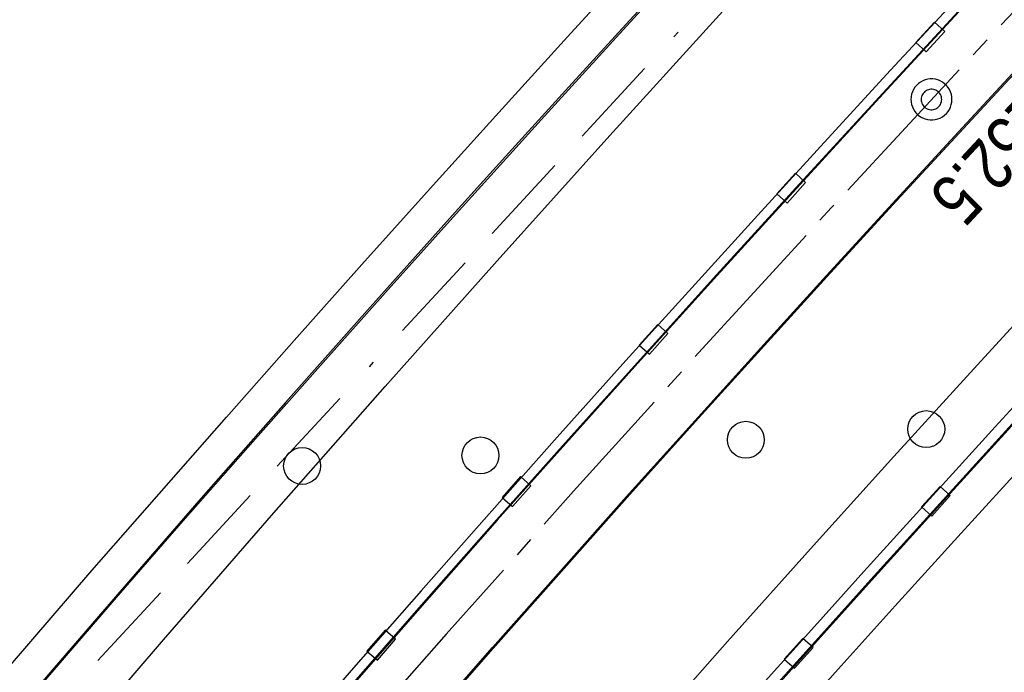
# Model space of a CAD drawing. Extents: x 510526 to 513920, y 467229 to 478797.
# Tile 191 of 256: x 511106 to 511154, y 472849 to 472881. Entities that reach past the tile are written whole.
import ezdxf

# ---------------------------------------------------------------- set-up
doc = ezdxf.new("R2010")
doc.units = 0
doc.header["$LTSCALE"] = 10
doc.header["$MEASUREMENT"] = 0
for name, pattern in [('ACAD_ISO16W100', [73, 15, -6.5, 15, -6.5, 15, -7, 1, -7]), ('ACHSE', [5.5, 4, -0.5, 0.5, -0.5]), ('LT00', [0])]:
    doc.linetypes.add(name, pattern=pattern)
doc.layers.get('0').update_dxf_attribs({"linetype": 'LT00'})
for name, color, linetype in [('-AX-020', 250, 'ACHSE'), ('-ST-20-1', 250, 'LT00'), ('-ST-20-5', 250, 'LT00'), ('BAB-KABEL', 220, 'ACAD_ISO16W100'), ('V93_AFBR_BAB', 250, 'LT00'), ('V93_BR_KAPPE', 30, 'LT00'), ('V93_BRUECK', 30, 'LT00'), ('V93_LD_MARK', 250, 'LT00'), ('V93_RINNE', 182, 'LT00'), ('V93_SINKK', 182, 'LT00')]:
    doc.layers.add(name, color=color, linetype=linetype)
doc.styles.add('Arial Fett', font='txt', dxfattribs={"width": 0.8})

# ---------------------------------------------------------------- blocks, each defined once
blk = doc.blocks.new('SYMB0002')
at = {"color": 0, "linetype": 'ByBlock'}
for points in [[(-0.031395, 0.499013), (-0.093691, 0.491144), (-0.154509, 0.475528), (-0.21289, 0.452414), (-0.267913, 0.422164), (-0.318712, 0.385257), (-0.364484, 0.342274), (-0.404509, 0.293893), (-0.438154, 0.240877), (-0.464888, 0.184062), (-0.484292, 0.124345), (-0.496058, 0.062667), (-0.5, 0)], [(0.5, 0), (0.496057, 0.062667), (0.484292, 0.124345), (0.464888, 0.184062), (0.438153, 0.240877), (0.404509, 0.293893), (0.364484, 0.342274), (0.318712, 0.385257), (0.267913, 0.422164), (0.21289, 0.452414), (0.154509, 0.475528), (0.093691, 0.491144), (0.031395, 0.499013), (-0.031395, 0.499013)], [(-0.5, 0), (-0.496058, -0.062667), (-0.484292, -0.124345), (-0.464888, -0.184062), (-0.438154, -0.240877), (-0.404509, -0.293893), (-0.364485, -0.342274), (-0.318712, -0.385257), (-0.267914, -0.422164), (-0.21289, -0.452414), (-0.154509, -0.475529), (-0.093691, -0.491144), (-0.031395, -0.499014), (0.031395, -0.499014)], [(0.031395, -0.499014), (0.093691, -0.491144), (0.154509, -0.475529), (0.21289, -0.452414), (0.267914, -0.422164), (0.318712, -0.385257), (0.364485, -0.342274), (0.404509, -0.293893), (0.438154, -0.240877), (0.464889, -0.184062), (0.484292, -0.124345), (0.496058, -0.062667), (0.5, 0)]]:
    blk.add_lwpolyline(points, dxfattribs=at)
blk = doc.blocks.new('SYMB0652')
at = {"color": 0, "linetype": 'ByBlock'}
blk.add_lwpolyline([(-0.15, -0.075), (0.15, -0.075), (0.15, 0.075), (-0.15, 0.075), (-0.15, -0.075)], dxfattribs=at)

msp = doc.modelspace()

# ---------------------------------------------------------------- linework, layer by layer
at = {"layer": '-AX-020', "ltscale": 0.2, "flags": 128}
msp.add_lwpolyline([(513881.716, 478796.972), (513877.87, 478787.354), (513870.367, 478768.801), (513862.788, 478750.278), (513855.137, 478731.786), (513847.411, 478713.324), (513839.611, 478694.893), (513831.738, 478676.494), (513823.791, 478658.127), (513815.771, 478639.791), (513807.678, 478621.487), (513799.512, 478603.216), (513791.272, 478584.978), (513782.96, 478566.773), (513774.576, 478548.601), (513766.118, 478530.463), (513757.588, 478512.359), (513748.986, 478494.289), (513740.312, 478476.254), (513731.565, 478458.253), (513722.747, 478440.287), (513713.857, 478422.357), (513704.896, 478404.463), (513695.863, 478386.605), (513686.758, 478368.782), (513677.583, 478350.997), (513668.336, 478333.248), (513659.019, 478315.536), (513649.63, 478297.862), (513640.172, 478280.225), (513630.643, 478262.626), (513621.043, 478245.066), (513611.374, 478227.544), (513601.634, 478210.061), (513591.825, 478192.617), (513586.745, 478183.647), (513576.83, 478166.262), (513566.848, 478148.917), (513556.8, 478131.609), (513546.688, 478114.338), (513536.514, 478097.104), (513526.28, 478079.906), (513515.988, 478062.743), (513505.638, 478045.613), (513495.234, 478028.517), (513484.778, 478011.453), (513474.27, 477994.421), (513463.712, 477977.419), (513453.108, 477960.447), (513442.457, 477943.503), (513431.762, 477926.587), (513421.026, 477909.698), (513410.248, 477892.835), (513399.432, 477875.997), (513388.579, 477859.182), (513377.691, 477842.39), (513366.769, 477825.62), (513355.815, 477808.871), (513344.831, 477792.142), (513333.819, 477775.431), (513322.78, 477758.738), (513311.715, 477742.062), (513300.628, 477725.401), (513289.519, 477708.754), (513278.389, 477692.121), (513267.242, 477675.5), (513256.078, 477658.891), (513244.899, 477642.291), (513233.706, 477625.7), (513222.502, 477609.117), (513211.288, 477592.542), (513200.066, 477575.971), (513188.837, 477559.405), (513177.603, 477542.843), (513166.366, 477526.282), (513154.797, 477509.239), (513142.496, 477491.114), (513130.197, 477472.988), (513117.902, 477454.859), (513105.613, 477436.726), (513093.333, 477418.587), (513081.064, 477400.44), (513068.808, 477382.285), (513056.567, 477364.119), (513044.344, 477345.942), (513032.141, 477327.752), (513019.958, 477309.547), (513007.8, 477291.325), (512995.668, 477273.087), (512983.565, 477254.83), (512971.492, 477236.552), (512959.452, 477218.253), (512947.447, 477199.931), (512935.479, 477181.584), (512923.551, 477163.212), (512911.665, 477144.812), (512899.822, 477126.385), (512888.026, 477107.927), (512876.279, 477089.439), (512864.582, 477070.918), (512852.939, 477052.364), (512841.352, 477033.775), (512829.822, 477015.15), (512818.352, 476996.488), (512806.945, 476977.787), (512795.603, 476959.048), (512789.644, 476949.141), (512778.405, 476930.339), (512767.236, 476911.496), (512756.135, 476892.613), (512745.103, 476873.688), (512734.14, 476854.724), (512723.246, 476835.72), (512712.422, 476816.676), (512701.668, 476797.593), (512690.983, 476778.471), (512680.369, 476759.309), (512669.824, 476740.11), (512659.35, 476720.871), (512648.946, 476701.595), (512638.612, 476682.281), (512628.349, 476662.929), (512618.157, 476643.54), (512608.036, 476624.113), (512597.985, 476604.65), (512588.006, 476585.15), (512578.098, 476565.614), (512568.261, 476546.042), (512558.497, 476526.434), (512548.803, 476506.791), (512539.182, 476487.112), (512529.632, 476467.399), (512520.155, 476447.65), (512510.749, 476427.867), (512501.416, 476408.05), (512492.156, 476388.199), (512482.968, 476368.314), (512473.852, 476348.396), (512464.81, 476328.445), (512455.84, 476308.46), (512446.944, 476288.443), (512438.12, 476268.394), (512429.37, 476248.313), (512420.694, 476228.2), (512412.09, 476208.055), (512403.561, 476187.879), (512395.105, 476167.672), (512386.723, 476147.434), (512378.415, 476127.166), (512370.181, 476106.867), (512362.021, 476086.539), (512353.936, 476066.181), (512345.925, 476045.794), (512337.988, 476025.377), (512330.127, 476004.932), (512322.339, 475984.458), (512314.627, 475963.955), (512306.989, 475943.425), (512299.427, 475922.867), (512291.94, 475902.281), (512284.528, 475881.669), (512277.191, 475861.029), (512269.93, 475840.362), (512262.744, 475819.67), (512255.634, 475798.951), (512248.599, 475778.206), (512241.641, 475757.436), (512234.758, 475736.641), (512227.951, 475715.82), (512221.221, 475694.975), (512214.566, 475674.105), (512207.988, 475653.211), (512201.487, 475632.294), (512200.128, 475627.887), (512194.281, 475608.791), (512188.5, 475589.674), (512182.785, 475570.538), (512177.137, 475551.381), (512171.56, 475532.204), (512166.053, 475513.007), (512160.618, 475493.788), (512155.257, 475474.55), (512149.971, 475455.29), (512148.09, 475448.361), (512142.908, 475429.074), (512137.804, 475409.765), (512132.778, 475390.436), (512127.829, 475371.088), (512122.957, 475351.719), (512118.163, 475332.332), (512113.447, 475312.925), (512108.808, 475293.499), (512104.247, 475274.055), (512099.765, 475254.593), (512095.36, 475235.113), (512091.033, 475215.616), (512086.785, 475196.101), (512082.614, 475176.57), (512078.522, 475157.022), (512074.508, 475137.458), (512070.573, 475117.878), (512066.716, 475098.282), (512063.238, 475080.246), (512059.532, 475060.621), (512055.901, 475040.983), (512052.344, 475021.33), (512048.857, 475001.665), (512045.438, 474981.988), (512042.084, 474962.3), (512038.794, 474942.602), (512035.562, 474922.893), (512032.388, 474903.175), (512029.269, 474883.449), (512026.201, 474863.714), (512023.183, 474843.972), (512020.21, 474824.222), (512017.282, 474804.467), (512014.394, 474784.705), (512011.544, 474764.937), (512008.73, 474745.165), (512005.949, 474725.388), (512003.198, 474705.607), (512000.474, 474685.821), (511997.775, 474666.033), (511995.098, 474646.242), (511992.439, 474626.448), (511989.798, 474606.651), (511987.169, 474586.854), (511984.552, 474567.054), (511981.943, 474547.253), (511979.34, 474527.452), (511976.744, 474507.689), (511975.127, 474495.377), (511973.477, 474482.815), (511971.825, 474470.254), (511970.169, 474457.693), (511968.506, 474445.133), (511966.835, 474432.574), (511965.154, 474420.016), (511963.46, 474407.46), (511961.752, 474394.906), (511960.027, 474382.355), (511958.283, 474369.806), (511956.518, 474357.259), (511954.73, 474344.717), (511952.918, 474332.177), (511951.078, 474319.642), (511949.209, 474307.111), (511947.309, 474294.584), (511945.376, 474282.063), (511943.407, 474269.547), (511941.4, 474257.038), (511939.355, 474244.534), (511937.267, 474232.038), (511935.137, 474219.549), (511932.96, 474207.067), (511930.736, 474194.594), (511928.462, 474182.131), (511926.136, 474169.676), (511923.757, 474157.232), (511921.321, 474144.799), (511918.829, 474132.377), (511916.276, 474119.967), (511913.661, 474107.57), (511910.982, 474095.187), (511908.238, 474082.818), (511905.425, 474070.464), (511902.544, 474058.127), (511899.59, 474045.806), (511896.562, 474033.504), (511893.47, 474021.261), (511890.29, 474008.997), (511887.033, 473996.753), (511883.699, 473984.53), (511880.287, 473972.328), (511876.798, 473960.148), (511873.233, 473947.991), (511869.591, 473935.856), (511865.873, 473923.745), (511862.077, 473911.656), (511858.206, 473899.593), (511854.259, 473887.554), (511850.236, 473875.54), (511846.136, 473863.552), (511841.962, 473851.59), (511837.711, 473839.654), (511833.386, 473827.746), (511828.985, 473815.865), (511824.51, 473804.012), (511819.96, 473792.188), (511815.335, 473780.392), (511810.636, 473768.626), (511805.863, 473756.89), (511801.015, 473745.185), (511796.094, 473733.51), (511791.099, 473721.866), (511786.031, 473710.255), (511780.889, 473698.675), (511775.675, 473687.128), (511770.388, 473675.615), (511765.028, 473664.135), (511759.596, 473652.689), (511754.091, 473641.278), (511748.515, 473629.901), (511742.867, 473618.56), (511737.147, 473607.255), (511731.356, 473595.986), (511725.494, 473584.754), (511719.562, 473573.559), (511713.558, 473562.402), (511707.485, 473551.283), (511701.341, 473540.203), (511695.128, 473529.162), (511688.845, 473518.159), (511682.492, 473507.198), (511676.07, 473496.276), (511669.58, 473485.395), (511663.021, 473474.555), (511656.394, 473463.757), (511649.699, 473453.001), (511642.935, 473442.288), (511636.105, 473431.617), (511629.207, 473420.99), (511622.242, 473410.406), (511615.211, 473399.867), (511608.113, 473389.372), (511600.949, 473378.922), (511593.719, 473368.518), (511586.423, 473358.16), (511579.062, 473347.848), (511571.637, 473337.582), (511564.147, 473327.364), (511556.592, 473317.193), (511548.973, 473307.07), (511541.291, 473296.996), (511533.545, 473286.969), (511525.735, 473276.993), (511517.863, 473267.066), (511509.929, 473257.188), (511501.932, 473247.361), (511493.873, 473237.584), (511485.753, 473227.859), (511477.572, 473218.186), (511475.548, 473215.811), (511467.291, 473206.202), (511458.976, 473196.642), (511450.605, 473187.132), (511442.182, 473177.667), (511433.709, 473168.249), (511425.188, 473158.872), (511416.622, 473149.537), (511408.014, 473140.241), (511399.365, 473130.982), (511390.679, 473121.758), (511381.958, 473112.568), (511373.205, 473103.409), (511364.421, 473094.278), (511355.61, 473085.175), (511346.772, 473076.096), (511337.912, 473067.039), (511329.031, 473058.003), (511320.132, 473048.986), (511311.216, 473039.984), (511302.286, 473030.997), (511293.345, 473022.02), (511284.394, 473013.053), (511275.436, 473004.094), (511266.473, 472995.139), (511255.909, 472984.591), (511236.789, 472965.502), (511230.177, 472958.9), (511223.567, 472952.294), (511216.964, 472945.683), (511210.368, 472939.063), (511203.785, 472932.433), (511197.215, 472925.788), (511190.663, 472919.125), (511184.131, 472912.443), (511177.622, 472905.739), (511171.139, 472899.01), (511164.685, 472892.252), (511158.263, 472885.464), (511151.877, 472878.643), (511145.529, 472871.786), (511139.222, 472864.891), (511132.96, 472857.955), (511126.746, 472850.976), (511120.583, 472843.952), (511114.476, 472836.881), (511109.32, 472830.82), (511103.322, 472823.655), (511097.386, 472816.438), (511091.511, 472809.171), (511085.699, 472801.854), (511079.95, 472794.488), (511074.265, 472787.072), (511068.642, 472779.609), (511063.084, 472772.097), (511057.591, 472764.538), (511052.162, 472756.933), (511046.799, 472749.281), (511041.501, 472741.584), (511036.27, 472733.841), (511031.105, 472726.054), (511026.007, 472718.223), (511020.976, 472710.349), (511016.012, 472702.431), (511011.117, 472694.472), (511006.29, 472686.471), (511001.532, 472678.429), (510996.842, 472670.347), (510992.223, 472662.225), (510987.672, 472654.063), (510983.192, 472645.863), (510978.782, 472637.625), (510974.443, 472629.349), (510970.175, 472621.036), (510965.978, 472612.687), (510961.853, 472604.303), (510957.799, 472595.883), (510953.818, 472587.43), (510949.91, 472578.942), (510946.074, 472570.422), (510942.311, 472561.868), (510938.622, 472553.283), (510935.007, 472544.666), (510931.465, 472536.02), (510927.997, 472527.343), (510924.604, 472518.636), (510921.286, 472509.901), (510918.042, 472501.138), (510914.874, 472492.347), (510911.781, 472483.529), (510908.763, 472474.686), (510905.821, 472465.817), (510902.956, 472456.923), (510900.166, 472448.004), (510897.454, 472439.062), (510894.817, 472430.098), (510892.258, 472421.111), (510889.776, 472412.102), (510887.37, 472403.073), (510885.043, 472394.023), (510882.792, 472384.954), (510880.62, 472375.866), (510878.525, 472366.759), (510876.509, 472357.635), (510874.57, 472348.494), (510872.71, 472339.337), (510870.929, 472330.164), (510869.226, 472320.976), (510867.602, 472311.774), (510866.056, 472302.558), (510864.59, 472293.33), (510863.202, 472284.089), (510861.894, 472274.837), (510860.665, 472265.574), (510859.516, 472256.301), (510858.445, 472247.018), (510857.455, 472237.726), (510856.544, 472228.427), (510855.712, 472219.119), (510854.96, 472209.806), (510854.288, 472200.485), (510853.696, 472191.159), (510853.184, 472181.829), (510852.752, 472172.495), (510852.399, 472163.157), (510852.127, 472153.817), (510851.934, 472144.475), (510851.822, 472135.131), (510851.789, 472125.787), (510851.836, 472116.443), (510851.964, 472107.1), (510852.009, 472104.711), (510852.237, 472095.37), (510852.543, 472086.03), (510852.927, 472076.694), (510853.387, 472067.361), (510853.922, 472058.032), (510854.53, 472048.707), (510855.21, 472039.388), (510855.961, 472030.074), (510856.782, 472020.766), (510857.671, 472011.464), (510858.627, 472002.169), (510859.649, 471992.88), (510860.734, 471983.599), (510861.883, 471974.326), (510863.094, 471965.06), (510864.364, 471955.802), (510865.694, 471946.554), (510867.082, 471937.313), (510868.525, 471928.081), (510870.024, 471918.857), (510871.577, 471909.643), (510873.182, 471900.438), (510874.839, 471891.241), (510876.545, 471882.054), (510878.3, 471872.876), (510880.102, 471863.708), (510881.95, 471854.548), (510883.842, 471845.397), (510885.778, 471836.255), (510887.756, 471827.123), (510889.775, 471817.999), (510891.834, 471808.885), (510893.93, 471799.779), (510896.064, 471790.681), (510898.233, 471781.592), (510900.437, 471772.511), (510902.673, 471763.439), (510904.942, 471754.374), (510907.241, 471745.317), (510909.57, 471736.267), (510911.926, 471727.225), (510914.31, 471718.19), (510916.719, 471709.161), (510919.152, 471700.139), (510921.608, 471691.124), (510924.087, 471682.114), (510926.585, 471673.11), (510929.104, 471664.112), (510931.64, 471655.118), (510934.193, 471646.129), (510936.762, 471637.145), (510939.345, 471628.165), (510941.941, 471619.188), (510944.55, 471610.216), (510947.169, 471601.246), (510949.797, 471592.279), (510952.434, 471583.314), (510955.078, 471574.352), (510957.727, 471565.391), (510960.382, 471556.431), (510963.039, 471547.473), (510967.703, 471531.767), (510970.248, 471523.199), (510975.26, 471506.323), (510980.27, 471489.445), (510985.273, 471472.566), (510990.267, 471455.684), (510995.248, 471438.798), (511000.214, 471421.908), (511005.162, 471405.012), (511010.087, 471388.11), (511014.988, 471371.201), (511019.861, 471354.283), (511024.703, 471337.357), (511029.511, 471320.421), (511034.281, 471303.475), (511039.011, 471286.517), (511043.698, 471269.547), (511048.338, 471252.564), (511052.928, 471235.568), (511057.465, 471218.557), (511061.945, 471201.532), (511066.367, 471184.491), (511070.726, 471167.434), (511075.019, 471150.36), (511079.243, 471133.269), (511083.395, 471116.16), (511086.572, 471102.843), (511090.589, 471085.702), (511094.527, 471068.543), (511098.388, 471051.366), (511102.17, 471034.172), (511105.875, 471016.961), (511109.501, 470999.734), (511113.048, 470982.489), (511116.518, 470965.23), (511119.908, 470947.954), (511123.221, 470930.663), (511126.454, 470913.357), (511129.609, 470896.037), (511132.686, 470878.703), (511135.683, 470861.354), (511138.602, 470843.993), (511141.441, 470826.619), (511144.202, 470809.231), (511146.884, 470791.831), (511149.487, 470774.42), (511152.01, 470756.996), (511154.454, 470739.562), (511156.819, 470722.116), (511159.105, 470704.66), (511161.311, 470687.193), (511163.438, 470669.717), (511165.485, 470652.232), (511165.638, 470650.897), (511167.873, 470631.022), (511170.027, 470611.138), (511172.103, 470591.246), (511174.098, 470571.346), (511176.014, 470551.438), (511177.851, 470531.523), (511179.526, 470512.546), (511180.884, 470496.345), (511182.163, 470480.137), (511183.363, 470463.922), (511184.482, 470447.702), (511185.522, 470431.478), (511186.482, 470415.247), (511187.362, 470399.013), (511188.162, 470382.774), (511188.882, 470366.532), (511189.522, 470350.286), (511190.082, 470334.037), (511190.563, 470317.786), (511190.963, 470301.532), (511191.284, 470285.277), (511191.524, 470269.02), (511191.684, 470252.763), (511191.765, 470236.505), (511191.765, 470220.247), (511191.686, 470203.988), (511191.526, 470187.731), (511191.287, 470171.474), (511191.243, 470169.007), (511190.912, 470152.752), (511190.504, 470136.499), (511190.023, 470120.247), (511189.472, 470103.998), (511188.854, 470087.752), (511188.173, 470071.508), (511187.432, 470055.266), (511186.634, 470039.027), (511185.783, 470022.791), (511184.882, 470006.558), (511183.935, 469990.327), (511182.944, 469974.099), (511181.913, 469957.873), (511180.846, 469941.65), (511179.745, 469925.429), (511178.614, 469909.21), (511177.457, 469892.993), (511176.276, 469876.777), (511175.075, 469860.563), (511173.858, 469844.35), (511172.627, 469828.139), (511171.386, 469811.927), (511170.138, 469795.717), (511168.847, 469778.991), (511030.959, 467993.348), (511029.419, 467973.407), (511027.883, 467953.466), (511026.353, 467933.525), (511024.832, 467913.582), (511023.323, 467893.64), (511021.828, 467873.695), (511020.353, 467853.75), (511018.898, 467833.804), (511017.467, 467813.855), (511016.063, 467793.903), (511014.69, 467773.951), (511013.35, 467753.995), (511012.046, 467734.038), (511010.782, 467714.078), (511009.56, 467694.116), (511008.383, 467674.151), (511007.254, 467654.183), (511006.177, 467634.211), (511005.154, 467614.237), (511004.188, 467594.261), (511003.284, 467574.281), (511002.442, 467554.299), (511001.667, 467534.314), (511000.962, 467514.327), (511000.329, 467494.336), (510999.772, 467474.345), (510999.556, 467465.709), (510999.112, 467445.714), (510998.747, 467425.717), (510998.463, 467405.719), (510998.259, 467385.719), (510998.135, 467365.72), (510998.091, 467345.72), (510998.127, 467325.72), (510998.243, 467305.721), (510998.439, 467285.721), (510998.715, 467265.723), (510999.071, 467245.726), (510999.432, 467229.156)], dxfattribs=at)
at = {"layer": 'BAB-KABEL', "ltscale": 0.03, "flags": 128}
msp.add_lwpolyline([(513339.839, 477816.319), (513312.266, 477774.649), (513284.672, 477732.996), (513252.5, 477694.412), (513223.881, 477653.496), (513195.795, 477612.121), (513167.629, 477570.875), (513139.88, 477529.298), (513111.793, 477487.916), (513083.807, 477446.454), (513055.844, 477404.978), (513022.492, 477355.034), (513000.515, 477321.52), (512973.122, 477279.62), (512945.422, 477237.871), (512917.575, 477196.217), (512879.155, 477137.499), (512858.339, 477103.216), (512837.389, 477068.954), (512811.451, 477026.06), (512784.195, 476983.896), (512756.652, 476941.559), (512731.123, 476898.632), (512706.393, 476854.964), (512681.949, 476811.101), (512658.869, 476770.394), (512633.742, 476723.052), (512609.823, 476678.973), (512586.03, 476634.72), (512574.463, 476609.04), (512565.77, 476584.237), (512545.206, 476542.916), (512523.454, 476497.739), (512501.769, 476452.474), (512480.246, 476407.171), (512458.846, 476361.789), (512438.563, 476315.939), (512418.177, 476270.118), (512378.72, 476177.833), (512359.892, 476131.364), (512341.348, 476084.783), (512322.575, 476038.314), (512304.817, 475991.341), (512287.677, 475944.24), (512270.282, 475897.168), (512254.121, 475849.696), (512237.768, 475802.276), (512221.53, 475754.824), (512205.859, 475707.192), (512190.782, 475659.377), (512175.78, 475611.52), (512161.516, 475563.423), (512145.692, 475515.804), (512137.725, 475496.074), (512130.625, 475467.918), (512119.035, 475418.91), (512105.583, 475370.555), (512100.73, 475351.099), (512084.182, 475320.513), (512082.618, 475318.668), (512071.987, 475296.243), (512062.064, 475264.372), (512059.316, 475232.902), (512061.872, 475193.176), (512054.818, 475143.1), (512045.689, 475099.989), (512036.29, 475050.898), (512027.273, 475001.725), (512018.223, 474952.549), (512008.899, 474903.418), (512000.14, 474854.229), (511992.355, 474804.855), (511985.273, 474755.369), (511977.385, 474700.851), (511969.41, 474646.425), (511966.53, 474615.204), (511972.795, 474604.79), (511970.049, 474596.165), (511959.565, 474586.374), (511941.907, 474517.478), (511936.852, 474477.772), (511926.657, 474399.733), (511919.973, 474355.376), (511910.09, 474296.615), (511899.454, 474238.126), (511883.784, 474152.683), (511870.289, 474094.001), (511857.131, 474053.876), (511852.776, 474012.454), (511853.171, 473966.862), (511852.492, 473957.146), (511851.311, 473949.656), (511841.692, 473942.065), (511825.821, 473895.229), (511826.651, 473894.117), (511810.899, 473851.945), (511793.573, 473805.027), (511775.285, 473758.358), (511755.124, 473712.475), (511734.052, 473667.008), (511712.225, 473621.972), (511689.498, 473577.273), (511665.157, 473533.497), (511639.854, 473490.241), (511612.908, 473448.14), (511601.588, 473431.806), (511558.048, 473366.072), (511514.894, 473306.01), (511484.056, 473267.454), (511450.631, 473224.7), (511393.065, 473164.53), (511363.017, 473132.866), (511308.517, 473076.446), (511275.572, 473040.359), (511243.006, 473009.331), (511235.22, 472986.054), (511231.03, 472981.056), (511075.99, 472813.106), (511070.243, 472807.304), (511057.801, 472797.513), (511038.028, 472769.96), (511010.695, 472730.526), (510983.876, 472687.185), (510959.577, 472643.761), (510934.3, 472604.326), (510904.804, 472574.327), (510913.914, 472558.288), (510911.702, 472550.665), (510911.228, 472549.239), (510895.971, 472514.712), (510882.655, 472477.924), (510872.403, 472460.753), (510857.497, 472432.352), (510836.101, 472381.12), (510836.281, 472368.894), (510832.944, 472355.972), (510830.181, 472332.026), (510848.219, 472325.537), (510838.512, 472271.416), (510831.965, 472215.431), (510830.702, 472169.392), (510828.833, 472118.665), (510829.075, 472067.625), (510833.949, 472011.739), (510842.444, 471951.437), (510849.978, 471906.34), (510856.18, 471866.272), (510867.229, 471812.821), (510879.853, 471762.875), (510891.506, 471713.806), (510903.789, 471665.07), (510916.063, 471616.285), (510929.638, 471568.076), (510950.958, 471501.368), (510971.606, 471429.824), (510974.35, 471422.765), (510989.551, 471366.875), (511004.499, 471314.199), (511016.364, 471270.838), (511026.276, 471232.419), (511039.24, 471184.146), (511056.597, 471116.881), (511065.905, 471078.265), (511077.604, 471030.011), (511089.225, 470981.622), (511098.911, 470932.895), (511107.165, 470884.025), (511116.152, 470835.042), (511125.079, 470786.059), (511133.148, 470736.973), (511137.299, 470706.315), (511129.89, 470689.715), (511129.543, 470684.612), (511132.443, 470671.581), (511143.113, 470670.948), (511145.784, 470638.261), (511151.08, 470588.888), (511155.977, 470539.416), (511159.512, 470489.779), (511162.627, 470440.141), (511165.944, 470390.621), (511167.842, 470340.945), (511167.805, 470291.237), (511167.773, 470272.425), (511169.192, 470243.962), (511168.974, 470223.344), (511163.734, 470203.872), (511151.457, 470170.118), (511152.401, 470145.764), (511161.627, 470107.325), (511162.261, 470078.654), (511157.084, 470021.39), (511153.973, 469975.779), (511150.229, 469924.108), (511146.614, 469878.373), (511141.044, 469826.728), (511133.852, 469745.039), (511131.815, 469700.017), (511128.932, 469655.166), (511125.194, 469595.287), (511130.663, 469554.69), (511130.405, 469544.669), (511121.691, 469477.401)], dxfattribs=at)
at = {"layer": 'V93_AFBR_BAB'}
for points in [[(511077.701, 472812.95), (511080.229, 472816.091), (511082.759, 472819.231), (511085.293, 472822.368), (511087.831, 472825.501), (511090.377, 472828.627), (511092.932, 472831.746), (511095.498, 472834.857), (511099.28, 472839.397), (511103.088, 472843.915), (511106.922, 472848.411), (511110.781, 472852.886), (511114.044, 472856.631), (511117.323, 472860.362), (511120.616, 472864.08), (511123.923, 472867.787), (511127.241, 472871.483), (511131.377, 472876.061), (511135.53, 472880.625), (511139.7, 472885.173)], [(511107.192, 472824.777), (511109.361, 472827.349), (511111.531, 472829.92), (511113.704, 472832.489), (511115.88, 472835.055), (511118.062, 472837.616), (511120.249, 472840.172), (511122.444, 472842.722), (511125.732, 472846.51), (511129.037, 472850.281), (511132.36, 472854.039), (511135.698, 472857.782), (511139.051, 472861.512), (511142.262, 472865.06), (511145.485, 472868.597), (511148.719, 472872.124), (511151.961, 472875.643), (511155.213, 472879.154)]]:
    msp.add_lwpolyline(points, dxfattribs=at)
at = {"layer": 'V93_BR_KAPPE'}
for points in [[(511156.303, 472886.243), (511152.122, 472881.743), (511148.053, 472877.335), (511143.999, 472872.913), (511139.96, 472868.477), (511135.938, 472864.026), (511132.582, 472860.285), (511129.239, 472856.531), (511125.912, 472852.765), (511122.6, 472848.984), (511119.306, 472845.188), (511116.744, 472842.211), (511114.192, 472839.225), (511111.648, 472836.232), (511109.111, 472833.234), (511106.579, 472830.231), (511104.05, 472827.226), (511101.522, 472824.219)], [(511076.289, 472814.013), (511078.504, 472816.767), (511080.72, 472819.521), (511082.939, 472822.272), (511085.162, 472825.02), (511087.389, 472827.764), (511089.623, 472830.503), (511091.864, 472833.236), (511094.114, 472835.962), (511097.917, 472840.524), (511101.746, 472845.064), (511105.601, 472849.581), (511109.481, 472854.078), (511112.75, 472857.83), (511116.034, 472861.569), (511119.332, 472865.295), (511122.643, 472869.01), (511125.965, 472872.715), (511129.307, 472876.42), (511132.661, 472880.115), (511136.026, 472883.8)], [(511138.288, 472883.735), (511135.501, 472880.703), (511132.722, 472877.665), (511129.951, 472874.618), (511127.19, 472871.563), (511123.04, 472866.932), (511118.913, 472862.28), (511114.809, 472857.608), (511110.726, 472852.917), (511107.64, 472849.343), (511104.568, 472845.757), (511101.51, 472842.158), (511098.468, 472838.546), (511095.444, 472834.92), (511093.194, 472832.198), (511090.953, 472829.469), (511088.72, 472826.733), (511086.493, 472823.991), (511084.271, 472821.246), (511082.054, 472818.497), (511079.839, 472815.746), (511077.625, 472812.994)], [(511107.142, 472824.816), (511109.313, 472827.387), (511111.485, 472829.957), (511113.66, 472832.525), (511115.838, 472835.09), (511118.021, 472837.65), (511120.209, 472840.206), (511122.405, 472842.756), (511125.696, 472846.547), (511129.004, 472850.324), (511132.328, 472854.085), (511135.668, 472857.834), (511139.022, 472861.569), (511142.226, 472865.112), (511145.442, 472868.645), (511148.669, 472872.167), (511151.905, 472875.681), (511155.151, 472879.186)], [(511118.889, 472820.786), (511120.878, 472823.137), (511122.869, 472825.486), (511124.862, 472827.833), (511126.86, 472830.177), (511128.863, 472832.515), (511130.873, 472834.848), (511133.614, 472838.002), (511136.369, 472841.144), (511139.136, 472844.275), (511141.914, 472847.396), (511144.701, 472850.51), (511147.496, 472853.616), (511151.478, 472858.02), (511155.473, 472862.411)], [(511155.072, 472859.448), (511151.849, 472855.907), (511148.635, 472852.357), (511145.852, 472849.266), (511143.079, 472846.166), (511140.315, 472843.058), (511137.563, 472839.94), (511134.822, 472836.811), (511132.095, 472833.671), (511130.1, 472831.356), (511128.11, 472829.036), (511126.126, 472826.711), (511124.146, 472824.383), (511122.168, 472822.053), (511120.192, 472819.722)]]:
    msp.add_lwpolyline(points, dxfattribs=at)
at = {"layer": 'V93_BRUECK'}
for centre in [(511150.145, 472860.98), (511141.351, 472860.46), (511128.417, 472859.695), (511119.725, 472859.181)]:
    msp.add_circle(centre, 0.9, dxfattribs=at)
at = {"layer": 'V93_LD_MARK'}
for points in [[(511204.245, 472918.373), (511199.266, 472913.279), (511194.298, 472908.174), (511190.079, 472903.82), (511185.869, 472899.457), (511181.669, 472895.084), (511177.48, 472890.7), (511173.305, 472886.304), (511169.142, 472881.896), (511164.994, 472877.474), (511160.861, 472873.038), (511156.745, 472868.588), (511152.646, 472864.121), (511148.566, 472859.637), (511144.506, 472855.136), (511140.466, 472850.616), (511136.448, 472846.078), (511132.452, 472841.519), (511128.48, 472836.939), (511122.241, 472829.643), (511116.063, 472822.293), (511109.949, 472814.89), (511103.897, 472807.434), (511097.908, 472799.927)], [(511074.544, 472804.403), (511076.5, 472806.817), (511078.454, 472809.234), (511080.407, 472811.651), (511082.362, 472814.067), (511084.319, 472816.481), (511087.275, 472820.111), (511090.241, 472823.732), (511093.218, 472827.344), (511096.207, 472830.947), (511101.753, 472837.567), (511107.339, 472844.152), (511112.967, 472850.702), (511118.352, 472856.895), (511123.773, 472863.057), (511129.227, 472869.189), (511134.716, 472875.291), (511140.237, 472881.364), (511145.789, 472887.408), (511151.372, 472893.424), (511156.984, 472899.412)]]:
    msp.add_lwpolyline(points, dxfattribs=at)
at = {"layer": 'V93_RINNE'}
for points in [[(511155.859, 472886.518), (511151.659, 472881.999), (511148.408, 472878.481), (511145.165, 472874.954), (511141.933, 472871.419), (511138.712, 472867.873), (511135.502, 472864.317), (511132.162, 472860.59), (511128.836, 472856.851), (511125.525, 472853.099), (511122.229, 472849.333), (511118.95, 472845.553), (511116.378, 472842.565), (511113.815, 472839.569), (511111.26, 472836.567), (511108.711, 472833.559), (511106.167, 472830.547), (511103.625, 472827.533), (511101.085, 472824.518)], [(511156.271, 472886.273), (511152.09, 472881.773), (511148.021, 472877.365), (511143.967, 472872.943), (511139.928, 472868.507), (511135.906, 472864.056), (511132.55, 472860.315), (511129.207, 472856.561), (511125.88, 472852.795), (511122.568, 472849.014), (511119.274, 472845.218), (511116.712, 472842.241), (511114.16, 472839.255), (511111.616, 472836.262), (511109.079, 472833.264), (511106.547, 472830.261), (511104.018, 472827.256), (511101.49, 472824.249)], [(511118.467, 472821.141), (511120.447, 472823.494), (511122.429, 472825.846), (511124.414, 472828.195), (511126.404, 472830.539), (511128.401, 472832.878), (511130.407, 472835.209), (511132.764, 472837.923), (511135.133, 472840.626), (511137.513, 472843.32), (511139.903, 472846.006), (511142.3, 472848.685), (511144.703, 472851.358), (511147.11, 472854.028), (511150.304, 472857.561), (511153.505, 472861.087), (511156.713, 472864.607)], [(511118.8, 472820.754), (511120.78, 472823.107), (511122.762, 472825.459), (511124.747, 472827.808), (511126.737, 472830.152), (511128.734, 472832.491), (511130.74, 472834.822), (511133.097, 472837.536), (511135.466, 472840.239), (511137.846, 472842.933), (511140.236, 472845.619), (511142.633, 472848.298), (511145.036, 472850.971), (511147.443, 472853.641), (511150.638, 472857.174), (511153.838, 472860.7), (511157.046, 472864.22)]]:
    msp.add_lwpolyline(points, dxfattribs=at)

# ---------------------------------------------------------------- block references
at = {"layer": '-ST-20-1', "rotation": 258.929999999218}
msp.add_blockref('SYMB0002', (511150.399, 472877.054), dxfattribs=at)
at = {"layer": '-ST-20-5', "xscale": 1.999999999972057, "yscale": 2, "zscale": 2, "rotation": 258.9300000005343}
msp.add_blockref('SYMB0002', (511150.399, 472877.054), dxfattribs=at)
at = {"layer": 'V93_SINKK', "yscale": 4.5, "zscale": 4.5}
for p, xscale, rotation in [((511150.342, 472880.103), 4.500000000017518, 227.4064331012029), ((511143.564, 472872.73), 4.500000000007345, 227.7428394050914), ((511136.855, 472865.357), 4.500000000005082, 228.1304008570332), ((511130.176, 472857.933), 4.500000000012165, 228.573688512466), ((511150.613, 472857.459), 4.500000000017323, 227.877727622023), ((511123.58, 472850.444), 4.500000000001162, 229.0582747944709), ((511143.926, 472850.046), 4.499999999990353, 228.1799454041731)]:
    msp.add_blockref('SYMB0652', p, dxfattribs=dict(at, xscale=xscale, rotation=rotation))

# ---------------------------------------------------------------- texts
at = {"layer": '-ST-20-5', "style": 'Arial Fett', "width": 0.8}
msp.add_text(' km 152.5', height=2.5, rotation=-132.883, dxfattribs=at).set_placement((511158.515, 472881.429))

doc.saveas('drawing.dxf')
